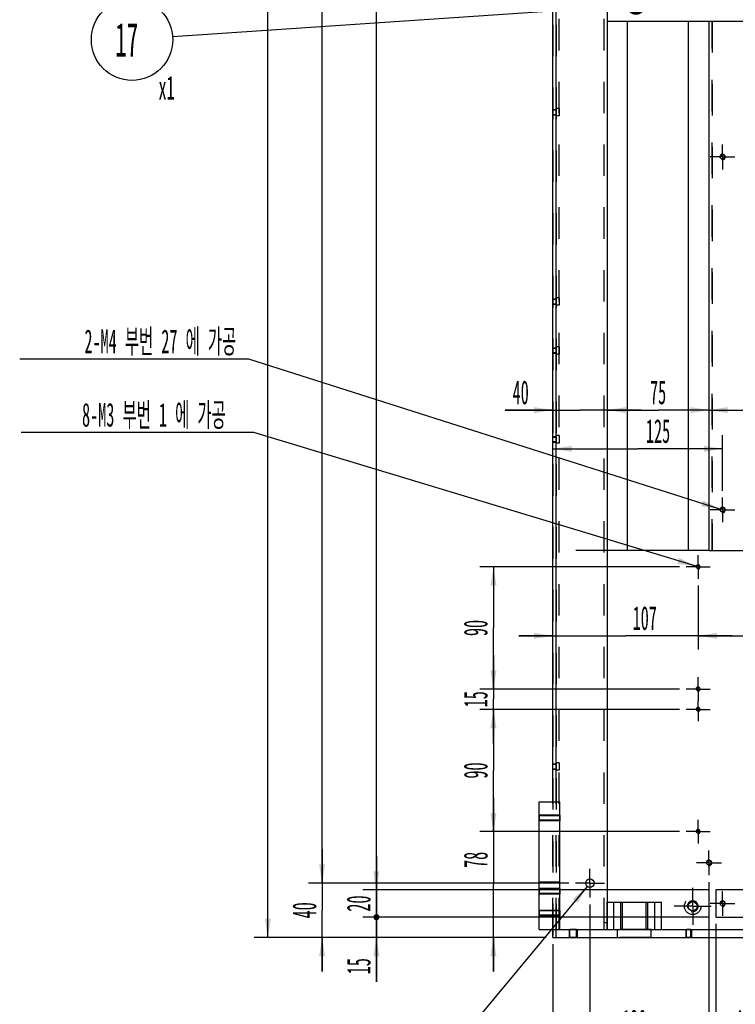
# Model space of a CAD drawing. Header units: millimetres. Extents: x 0 to 4195, y 0 to 2965.
# Tile 7 of 67: x 2175 to 2702, y 403 to 1128. Entities that reach past the tile are written whole.
import ezdxf

# ---------------------------------------------------------------- set-up
doc = ezdxf.new("R2010")
doc.units = ezdxf.units.MM
doc.header["$LTSCALE"] = 231.275
doc.linetypes.add('CENTER', pattern=[0.6, 0.375, -0.075, 0.075, -0.075])
doc.linetypes.add('HIDDEN', pattern=[0.2, 0.1, -0.1])
doc.layers.get('0').update_dxf_attribs({"linetype": 'CONTINUOUS'})
for name, color, linetype in [('02___PRT_ALL_AXES', 7, 'CONTINUOUS'), ('3_DATUM_AXES', 7, 'CONTINUOUS'), ('7_ALL_FEATURES', 7, 'CONTINUOUS'), ('ALL_AXIS', 7, 'CONTINUOUS'), ('ALL_CHAMFER', 7, 'CONTINUOUS'), ('ALL_ROUND', 7, 'CONTINUOUS'), ('DEFAULT_1', 7, 'CENTER'), ('DEFAULT_2', 8, 'HIDDEN')]:
    doc.layers.add(name, color=color, linetype=linetype)
doc.styles.get("Standard").update_dxf_attribs({"font": 'txt', "width": 0.5})
doc.styles.add('TEXTSTYLE_4', font='gdt', dxfattribs={"width": 0.5})
doc.dimstyles.new('DIMSTYLE_1', dxfattribs={"dimtxt": 17.5, "dimasz": 13.8, "dimexe": 2, "dimexo": 1, "dimgap": 0.875, "dimtad": 1, "dimdec": 3, "dimdsep": 46, "dimtxsty": 'Standard', "dimblk": '_FILLED', "dimblk1": '_FILLED', "dimblk2": '_FILLED', "dimcen": 0.09, "dimadec": 3, "dimazin": 2, "dimtp": 0.2, "dimtm": 0.2, "dimtfac": 1, "dimtdec": 3, "dimtofl": 0, "dimtmove": 0, "dimatfit": 3, "dimldrblk": '_FILLED', "dimfxl": 0, "dimtolj": 1, "dimarcsym": 0})
doc.dimstyles.new('DIMSTYLE_10', dxfattribs={"dimtxt": 17.5, "dimasz": 13.8, "dimexe": 2, "dimexo": 1, "dimgap": 0.875, "dimtad": 1, "dimdec": 3, "dimdsep": 46, "dimtxsty": 'Standard', "dimblk": '_FILLED', "dimblk1": '_FILLED', "dimblk2": '_FILLED', "dimcen": 0.09, "dimadec": 3, "dimazin": 2, "dimtp": 2, "dimtm": 2, "dimtfac": 1, "dimtdec": 3, "dimtofl": 0, "dimtmove": 0, "dimatfit": 3, "dimldrblk": '_FILLED', "dimfxl": 0, "dimtolj": 1, "dimarcsym": 0})
doc.dimstyles.new('DIMSTYLE_12', dxfattribs={"dimtxt": 17.5, "dimasz": 13.8, "dimexe": 2, "dimexo": 1, "dimtad": 1, "dimdec": 3, "dimdsep": 46, "dimtxsty": 'Standard', "dimblk": '_FILLED', "dimblk1": '_FILLED', "dimblk2": '_FILLED', "dimcen": 0.09, "dimadec": 3, "dimazin": 2, "dimtp": 0.1, "dimtm": 0.1, "dimtfac": 1, "dimtdec": 3, "dimtofl": 0, "dimtmove": 0, "dimatfit": 1, "dimldrblk": '_FILLED', "dimfxl": 0, "dimtolj": 1, "dimarcsym": 0})
doc.dimstyles.new('DIMSTYLE_13', dxfattribs={"dimtxt": 17.5, "dimasz": 13.8, "dimexe": 2, "dimexo": 1, "dimtad": 1, "dimdec": 3, "dimdsep": 46, "dimtxsty": 'Standard', "dimblk": '_FILLED', "dimblk1": '_FILLED', "dimblk2": '_FILLED', "dimcen": 0.09, "dimadec": 3, "dimazin": 2, "dimtp": 0.2, "dimtm": 0.2, "dimtfac": 1, "dimtdec": 3, "dimtofl": 0, "dimtmove": 0, "dimatfit": 1, "dimldrblk": '_FILLED', "dimfxl": 0, "dimtolj": 1, "dimarcsym": 0})
doc.dimstyles.new('DIMSTYLE_2', dxfattribs={"dimtxt": 17.5, "dimasz": 13.8, "dimexe": 2, "dimexo": 1, "dimgap": 0.875, "dimtad": 1, "dimdec": 3, "dimdsep": 46, "dimtxsty": 'Standard', "dimblk": '_FILLED', "dimblk1": '_FILLED', "dimblk2": '_FILLED', "dimcen": 0.09, "dimadec": 3, "dimazin": 2, "dimtp": 0.3, "dimtm": 0.3, "dimtfac": 1, "dimtdec": 3, "dimtofl": 0, "dimtmove": 0, "dimatfit": 3, "dimldrblk": '_FILLED', "dimfxl": 0, "dimtolj": 1, "dimarcsym": 0})
doc.dimstyles.new('DIMSTYLE_4', dxfattribs={"dimtxt": 17.5, "dimasz": 13.8, "dimexe": 2, "dimexo": 1, "dimgap": 0.875, "dimtad": 1, "dimdec": 3, "dimdsep": 46, "dimtxsty": 'Standard', "dimblk": '_FILLED', "dimblk1": '_FILLED', "dimblk2": '_FILLED', "dimcen": 0.09, "dimadec": 3, "dimazin": 2, "dimtp": 0.5, "dimtm": 0.5, "dimtfac": 1, "dimtdec": 3, "dimtofl": 0, "dimtmove": 0, "dimatfit": 3, "dimldrblk": '_FILLED', "dimfxl": 0, "dimtolj": 1, "dimarcsym": 0})
doc.dimstyles.new('DIMSTYLE_5', dxfattribs={"dimtxt": 17.5, "dimasz": 13.8, "dimexe": 2, "dimexo": 1, "dimgap": 0.875, "dimtad": 1, "dimdec": 3, "dimdsep": 46, "dimtxsty": 'Standard', "dimblk": '_FILLED', "dimblk1": '_FILLED', "dimblk2": '_FILLED', "dimcen": 0.09, "dimadec": 3, "dimazin": 2, "dimtp": 1.2, "dimtm": 1.2, "dimtfac": 1, "dimtdec": 3, "dimtofl": 0, "dimtmove": 0, "dimatfit": 3, "dimldrblk": '_FILLED', "dimfxl": 0, "dimtolj": 1, "dimarcsym": 0})
doc.dimstyles.get("Standard").update_dxf_attribs({"dimtxt": 17.5, "dimasz": 13.8, "dimexe": 2, "dimexo": 1, "dimtad": 1, "dimdec": 3, "dimdsep": 46, "dimtxsty": 'Standard', "dimblk": '_FILLED', "dimblk1": '_FILLED', "dimblk2": '_FILLED', "dimcen": 0.09, "dimadec": 3, "dimazin": 2, "dimtol": 1, "dimtp": 0.001, "dimtm": 0.001, "dimtfac": 1, "dimtdec": 3, "dimtofl": 0, "dimtmove": 0, "dimatfit": 3, "dimldrblk": '_FILLED', "dimfxl": 0, "dimtolj": 1, "dimarcsym": 0})

# ---------------------------------------------------------------- blocks, each defined once
blk = doc.blocks.new('_FILLED')
at = {"color": 0, "linetype": 'ByBlock'}
blk.add_solid([(0, 0), (-1, 0.163), (-1, -0.163)], dxfattribs=at)
blk = doc.blocks.new('*D86')
at = {"color": 2, "linetype": 'Continuous'}
for p, q in [((2627.41, 2337.24), (2427.41, 2337.24)), ((2437.41, 2337.24), (2437.41, 1412.24)), ((2437.41, 487.24), (2437.41, 1412.24)), ((2682.41, 487.24), (2427.41, 487.24))]:
    blk.add_line(p, q, dxfattribs=at)
at = {"color": 2, "linetype": 'Continuous', "xscale": 13.8, "yscale": 13.8, "zscale": 13.8}
for p, rotation in [((2437.41, 2337.24), 90), ((2437.41, 487.24), 270)]:
    blk.add_blockref('_FILLED', p, dxfattribs=dict(at, rotation=rotation))
at = {"color": 2, "linetype": 'Continuous', "insert": (2415.54, 1412.24), "char_height": 17.5, "width": 35, "attachment_point": 2, "rotation": 90, "line_spacing_factor": 0.9}
blk.add_mtext('1850', dxfattribs=at)
blk = doc.blocks.new('_DOT')
at = {"color": 0, "linetype": 'ByBlock'}
blk.add_line((-0.163, 0), (-1, 0), dxfattribs=at)
at = {"color": 0, "linetype": 'ByBlock', "const_width": 0.163}
blk.add_lwpolyline([(-0.082, 0, 1), (0.082, 0, 1)], format="xyb", close=True, dxfattribs=at)
blk = doc.blocks.new('*D87')
at = {"color": 2, "linetype": 'Continuous'}
for p, q in [((2437.41, 487.24), (2437.41, 512.24)), ((2437.41, 512.24), (2437.41, 477.24)), ((2682.41, 487.24), (2427.41, 487.24)), ((2437.41, 442.24), (2437.41, 477.24)), ((2682.41, 467.24), (2427.41, 467.24)), ((2437.41, 467.24), (2437.41, 442.24))]:
    blk.add_line(p, q, dxfattribs=at)
at = {"color": 2, "linetype": 'Continuous', "xscale": 13.8, "yscale": 13.8, "zscale": 13.8}
for name, p, rotation in [('_FILLED', (2437.41, 487.24), 270), ('_DOT', (2437.41, 467.24), 90)]:
    blk.add_blockref(name, p, dxfattribs=dict(at, rotation=rotation))
at = {"color": 2, "linetype": 'Continuous', "insert": (2415.54, 477.24), "char_height": 17.5, "width": 17.5, "attachment_point": 2, "rotation": 90, "line_spacing_factor": 0.9}
blk.add_mtext('20', dxfattribs=at)
blk = doc.blocks.new('*D88')
at = {"color": 2, "linetype": 'Continuous'}
for p, q in [((2437.41, 467.24), (2437.41, 492.24)), ((2437.41, 492.24), (2437.41, 459.74)), ((2682.41, 467.24), (2427.41, 467.24)), ((2437.41, 419.54), (2437.41, 459.74)), ((2562.41, 452.24), (2427.41, 452.24)), ((2437.41, 452.24), (2437.41, 419.54))]:
    blk.add_line(p, q, dxfattribs=at)
at = {"color": 2, "linetype": 'Continuous', "xscale": 13.8, "yscale": 13.8, "zscale": 13.8}
for name, p, rotation in [('_DOT', (2437.41, 467.24), 270), ('_FILLED', (2437.41, 452.24), 90)]:
    blk.add_blockref(name, p, dxfattribs=dict(at, rotation=rotation))
at = {"color": 2, "linetype": 'Continuous', "insert": (2415.54, 437.04), "char_height": 17.5, "width": 17.5, "attachment_point": 3, "rotation": 90, "line_spacing_factor": 0.9}
blk.add_mtext('15', dxfattribs=at)
blk = doc.blocks.new('*D89')
at = {"color": 2, "linetype": 'Continuous'}
for p, q in [((2594.71, 476.64), (2594.71, 317.24)), ((2877.41, 447.24), (2877.41, 317.24)), ((2594.71, 327.24), (2736.06, 327.24)), ((2877.41, 327.24), (2736.06, 327.24))]:
    blk.add_line(p, q, dxfattribs=at)
at = {"color": 2, "linetype": 'Continuous', "xscale": 13.8, "yscale": 13.8, "zscale": 13.8, "rotation": 180}
blk.add_blockref('_FILLED', (2594.71, 327.24), dxfattribs=at)
at = {"color": 2, "linetype": 'Continuous', "xscale": 13.8, "yscale": 13.8, "zscale": 13.8}
blk.add_blockref('_FILLED', (2877.41, 327.24), dxfattribs=at)
at = {"color": 2, "linetype": 'Continuous', "insert": (2721.32, 349.11), "char_height": 17.5, "width": 43.75, "attachment_point": 2, "line_spacing_factor": 0.9}
blk.add_mtext('282.7', dxfattribs=at)
blk = doc.blocks.new('*D90')
at = {"color": 2, "linetype": 'Continuous'}
for p, q in [((2397.41, 492.24), (2397.41, 517.24)), ((2397.41, 517.24), (2397.41, 472.24)), ((2579.11, 492.24), (2387.41, 492.24)), ((2397.41, 427.24), (2397.41, 472.24)), ((2562.41, 452.24), (2387.41, 452.24)), ((2397.41, 452.24), (2397.41, 427.24))]:
    blk.add_line(p, q, dxfattribs=at)
at = {"color": 2, "linetype": 'Continuous', "xscale": 13.8, "yscale": 13.8, "zscale": 13.8}
for p, rotation in [((2397.41, 492.24), 270), ((2397.41, 452.24), 90)]:
    blk.add_blockref('_FILLED', p, dxfattribs=dict(at, rotation=rotation))
at = {"color": 2, "linetype": 'Continuous', "insert": (2375.54, 472.24), "char_height": 17.5, "width": 17.5, "attachment_point": 2, "rotation": 90, "line_spacing_factor": 0.9}
blk.add_mtext('40', dxfattribs=at)
blk = doc.blocks.new('*D91')
at = {"color": 2, "linetype": 'Continuous'}
for p, q in [((2594.71, 476.64), (2594.71, 317.24)), ((2567.41, 447.24), (2567.41, 317.24)), ((2567.41, 327.24), (2513.32, 327.24)), ((2513.32, 327.24), (2581.06, 327.24)), ((2619.71, 327.24), (2581.06, 327.24)), ((2594.71, 327.24), (2619.71, 327.24))]:
    blk.add_line(p, q, dxfattribs=at)
at = {"color": 2, "linetype": 'Continuous', "xscale": 13.8, "yscale": 13.8, "zscale": 13.8}
blk.add_blockref('_FILLED', (2567.41, 327.24), dxfattribs=at)
at = {"color": 2, "linetype": 'Continuous', "xscale": 13.8, "yscale": 13.8, "zscale": 13.8, "rotation": 180}
blk.add_blockref('_FILLED', (2594.71, 327.24), dxfattribs=at)
at = {"color": 2, "linetype": 'Continuous', "insert": (2548.32, 349.11), "char_height": 17.5, "width": 35, "attachment_point": 3, "line_spacing_factor": 0.9}
blk.add_mtext('27.3', dxfattribs=at)
blk = doc.blocks.new('*D95')
at = {"color": 2, "linetype": 'Continuous'}
for p, q in [((2687.41, 462.24), (2687.41, 367.24)), ((2727.41, 462.24), (2727.41, 367.24)), ((2687.41, 377.24), (2662.41, 377.24)), ((2662.41, 377.24), (2707.41, 377.24)), ((2752.41, 377.24), (2707.41, 377.24)), ((2727.41, 377.24), (2752.41, 377.24))]:
    blk.add_line(p, q, dxfattribs=at)
at = {"color": 2, "linetype": 'Continuous', "xscale": 13.8, "yscale": 13.8, "zscale": 13.8}
blk.add_blockref('_FILLED', (2687.41, 377.24), dxfattribs=at)
at = {"color": 2, "linetype": 'Continuous', "xscale": 13.8, "yscale": 13.8, "zscale": 13.8, "rotation": 180}
blk.add_blockref('_FILLED', (2727.41, 377.24), dxfattribs=at)
at = {"color": 2, "linetype": 'Continuous', "insert": (2707.41, 399.11), "char_height": 17.5, "width": 17.5, "attachment_point": 2, "line_spacing_factor": 0.9}
blk.add_mtext('40', dxfattribs=at)
blk = doc.blocks.new('*D96')
at = {"color": 2, "linetype": 'Continuous'}
for p, q in [((2687.41, 462.24), (2687.41, 367.24)), ((2567.41, 447.24), (2567.41, 367.24)), ((2567.41, 377.24), (2627.41, 377.24)), ((2687.41, 377.24), (2627.41, 377.24))]:
    blk.add_line(p, q, dxfattribs=at)
at = {"color": 2, "linetype": 'Continuous', "xscale": 13.8, "yscale": 13.8, "zscale": 13.8, "rotation": 180}
blk.add_blockref('_FILLED', (2567.41, 377.24), dxfattribs=at)
at = {"color": 2, "linetype": 'Continuous', "xscale": 13.8, "yscale": 13.8, "zscale": 13.8}
blk.add_blockref('_FILLED', (2687.41, 377.24), dxfattribs=at)
at = {"color": 2, "linetype": 'Continuous', "insert": (2627.41, 399.11), "char_height": 17.5, "width": 26.25, "attachment_point": 2, "line_spacing_factor": 0.9}
blk.add_mtext('120', dxfattribs=at)
blk = doc.blocks.new('*D97')
at = {"color": 2, "linetype": 'Continuous'}
for p, q in [((2682.41, 493.09), (2682.41, 267.24)), ((2567.41, 447.24), (2567.41, 267.24)), ((2567.41, 277.24), (2624.91, 277.24)), ((2682.41, 277.24), (2624.91, 277.24))]:
    blk.add_line(p, q, dxfattribs=at)
at = {"color": 2, "linetype": 'Continuous', "xscale": 13.8, "yscale": 13.8, "zscale": 13.8, "rotation": 180}
blk.add_blockref('_FILLED', (2567.41, 277.24), dxfattribs=at)
at = {"color": 2, "linetype": 'Continuous', "xscale": 13.8, "yscale": 13.8, "zscale": 13.8}
blk.add_blockref('_FILLED', (2682.41, 277.24), dxfattribs=at)
at = {"color": 2, "linetype": 'Continuous', "insert": (2624.91, 299.11), "char_height": 17.5, "width": 26.25, "attachment_point": 2, "line_spacing_factor": 0.9}
blk.add_mtext('115', dxfattribs=at)
blk = doc.blocks.new('*D98')
at = {"color": 2, "linetype": 'Continuous'}
for p, q in [((2682.41, 493.09), (2682.41, 267.24)), ((2817.41, 493.09), (2817.41, 267.24)), ((2682.41, 277.24), (2749.91, 277.24)), ((2817.41, 277.24), (2749.91, 277.24))]:
    blk.add_line(p, q, dxfattribs=at)
at = {"color": 2, "linetype": 'Continuous', "xscale": 13.8, "yscale": 13.8, "zscale": 13.8, "rotation": 180}
blk.add_blockref('_FILLED', (2682.41, 277.24), dxfattribs=at)
at = {"color": 2, "linetype": 'Continuous', "xscale": 13.8, "yscale": 13.8, "zscale": 13.8}
blk.add_blockref('_FILLED', (2817.41, 277.24), dxfattribs=at)
at = {"color": 2, "linetype": 'Continuous', "insert": (2749.91, 299.11), "char_height": 17.5, "width": 26.25, "attachment_point": 2, "line_spacing_factor": 0.9}
blk.add_mtext('135', dxfattribs=at)
blk = doc.blocks.new('*D100')
at = {"color": 2, "linetype": 'Continuous'}
for p, q in [((2562.41, 2514.24), (2387.41, 2514.24)), ((2397.41, 2514.24), (2397.41, 1503.24)), ((2397.41, 492.24), (2397.41, 1503.24)), ((2579.11, 492.24), (2387.41, 492.24))]:
    blk.add_line(p, q, dxfattribs=at)
at = {"color": 2, "linetype": 'Continuous', "xscale": 13.8, "yscale": 13.8, "zscale": 13.8}
for p, rotation in [((2397.41, 2514.24), 90), ((2397.41, 492.24), 270)]:
    blk.add_blockref('_FILLED', p, dxfattribs=dict(at, rotation=rotation))
at = {"color": 2, "linetype": 'Continuous', "insert": (2375.54, 1503.24), "char_height": 17.5, "width": 35, "attachment_point": 2, "rotation": 90, "line_spacing_factor": 0.9}
blk.add_mtext('2022', dxfattribs=at)
blk = doc.blocks.new('*D102')
at = {"color": 2, "linetype": 'Continuous'}
for p, q in [((2628.31, 2314.24), (2347.41, 2314.24)), ((2357.41, 2314.24), (2357.41, 1383.24)), ((2357.41, 452.24), (2357.41, 1383.24)), ((2562.41, 452.24), (2347.41, 452.24))]:
    blk.add_line(p, q, dxfattribs=at)
at = {"color": 2, "linetype": 'Continuous', "xscale": 13.8, "yscale": 13.8, "zscale": 13.8}
for p, rotation in [((2357.41, 2314.24), 90), ((2357.41, 452.24), 270)]:
    blk.add_blockref('_FILLED', p, dxfattribs=dict(at, rotation=rotation))
at = {"color": 2, "linetype": 'Continuous', "insert": (2335.54, 1383.24), "char_height": 17.5, "width": 35, "attachment_point": 2, "rotation": 90, "line_spacing_factor": 0.9}
blk.add_mtext('1862', dxfattribs=at)
blk = doc.blocks.new('*D123')
at = {"color": 2, "linetype": 'Continuous'}
for p, q in [((2692.41, 781.39), (2692.41, 822.24)), ((2567.41, 812.24), (2629.91, 812.24)), ((2692.41, 812.24), (2629.91, 812.24))]:
    blk.add_line(p, q, dxfattribs=at)
at = {"color": 2, "linetype": 'Continuous', "xscale": 13.8, "yscale": 13.8, "zscale": 13.8, "rotation": 180}
blk.add_blockref('_FILLED', (2567.41, 812.24), dxfattribs=at)
at = {"color": 2, "linetype": 'Continuous', "xscale": 13.8, "yscale": 13.8, "zscale": 13.8}
blk.add_blockref('_FILLED', (2692.41, 812.24), dxfattribs=at)
at = {"color": 2, "linetype": 'Continuous', "insert": (2644.88, 834.11), "char_height": 17.5, "width": 26.25, "attachment_point": 2, "line_spacing_factor": 0.9}
blk.add_mtext('125', dxfattribs=at)
blk = doc.blocks.new('*D130')
at = {"color": 2, "linetype": 'Continuous'}
for p, q in [((2343.41, 878.32), (2174.61, 878.32)), ((2690.51, 767.84), (2343.41, 878.32)), ((2343.41, 878.32), (2343.41, 878.32))]:
    blk.add_line(p, q, dxfattribs=at)
at = {"color": 2, "linetype": 'Continuous', "xscale": 13.8, "yscale": 13.8, "zscale": 13.8, "rotation": 342.3437713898}
blk.add_blockref('_FILLED', (2690.51, 767.84), dxfattribs=at)
at = {"color": 2, "linetype": 'Continuous', "insert": (2334.15, 900.2), "char_height": 17.5, "width": 138.5417, "attachment_point": 3, "line_spacing_factor": 0.9}
blk.add_mtext('2-M4 부번 27 에 가공', dxfattribs=at)
blk = doc.blocks.new('*D131')
at = {"color": 2, "linetype": 'Continuous'}
for p, q in [((2592.73, 489.85), (2457.48, 327.24)), ((2453.48, 327.24), (2361.89, 327.24)), ((2457.48, 327.24), (2453.48, 327.24))]:
    blk.add_line(p, q, dxfattribs=at)
at = {"color": 2, "linetype": 'Continuous', "xscale": 13.8, "yscale": 13.8, "zscale": 13.8, "rotation": 50.24871060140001}
blk.add_blockref('_FILLED', (2592.73, 489.85), dxfattribs=at)
at = {"color": 2, "linetype": 'Continuous', "insert": (2432.48, 349.11), "char_height": 17.5, "width": 49.5833, "attachment_point": 3, "line_spacing_factor": 0.9, "style": 'TEXTSTYLE_4'}
blk.add_mtext('{\\fgdt;n}\\ftxt;6.2', dxfattribs=at)
blk = doc.blocks.new('*D136')
at = {"color": 2, "linetype": 'Continuous'}
for p, q in [((2567.41, 840.74), (2532.14, 840.74)), ((2532.14, 840.74), (2587.41, 840.74)), ((2632.41, 840.74), (2587.41, 840.74)), ((2607.41, 840.74), (2632.41, 840.74))]:
    blk.add_line(p, q, dxfattribs=at)
at = {"color": 2, "linetype": 'Continuous', "xscale": 13.8, "yscale": 13.8, "zscale": 13.8}
blk.add_blockref('_FILLED', (2567.41, 840.74), dxfattribs=at)
at = {"color": 2, "linetype": 'Continuous', "xscale": 13.8, "yscale": 13.8, "zscale": 13.8, "rotation": 180}
blk.add_blockref('_FILLED', (2607.41, 840.74), dxfattribs=at)
at = {"color": 2, "linetype": 'Continuous', "insert": (2549.64, 862.62), "char_height": 17.5, "width": 17.5, "attachment_point": 3, "line_spacing_factor": 0.9}
blk.add_mtext('40', dxfattribs=at)
blk = doc.blocks.new('*D137')
at = {"color": 2, "linetype": 'Continuous'}
for p in [(2607.41, 840.74), (2682.41, 840.74)]:
    blk.add_line(p, (2644.91, 840.74), dxfattribs=at)
at = {"color": 2, "linetype": 'Continuous', "xscale": 13.8, "yscale": 13.8, "zscale": 13.8, "rotation": 180}
blk.add_blockref('_FILLED', (2607.41, 840.74), dxfattribs=at)
at = {"color": 2, "linetype": 'Continuous', "xscale": 13.8, "yscale": 13.8, "zscale": 13.8}
blk.add_blockref('_FILLED', (2682.41, 840.74), dxfattribs=at)
at = {"color": 2, "linetype": 'Continuous', "insert": (2644.91, 862.62), "char_height": 17.5, "width": 17.5, "attachment_point": 2, "line_spacing_factor": 0.9}
blk.add_mtext('75', dxfattribs=at)
blk = doc.blocks.new('*D138')
at = {"color": 2, "linetype": 'Continuous'}
for p in [(2682.41, 840.74), (2782.41, 840.74)]:
    blk.add_line(p, (2732.41, 840.74), dxfattribs=at)
at = {"color": 2, "linetype": 'Continuous', "xscale": 13.8, "yscale": 13.8, "zscale": 13.8, "rotation": 180}
blk.add_blockref('_FILLED', (2682.41, 840.74), dxfattribs=at)
at = {"color": 2, "linetype": 'Continuous', "xscale": 13.8, "yscale": 13.8, "zscale": 13.8}
blk.add_blockref('_FILLED', (2782.41, 840.74), dxfattribs=at)
at = {"color": 2, "linetype": 'Continuous', "insert": (2732.41, 862.62), "char_height": 17.5, "width": 26.25, "attachment_point": 2, "line_spacing_factor": 0.9}
blk.add_mtext('100', dxfattribs=at)
blk = doc.blocks.new('*D145')
at = {"color": 2, "linetype": 'Continuous'}
for p, q in [((2660.66, 725.24), (2513.6, 725.24)), ((2523.6, 725.24), (2523.6, 680.24)), ((2523.6, 635.24), (2523.6, 680.24)), ((2660.66, 635.24), (2513.6, 635.24))]:
    blk.add_line(p, q, dxfattribs=at)
at = {"color": 2, "linetype": 'Continuous', "xscale": 13.8, "yscale": 13.8, "zscale": 13.8}
for p, rotation in [((2523.6, 725.24), 90), ((2523.6, 635.24), 270)]:
    blk.add_blockref('_FILLED', p, dxfattribs=dict(at, rotation=rotation))
at = {"color": 2, "linetype": 'Continuous', "insert": (2501.72, 680.24), "char_height": 17.5, "width": 17.5, "attachment_point": 2, "rotation": 90, "line_spacing_factor": 0.9}
blk.add_mtext('90', dxfattribs=at)
blk = doc.blocks.new('*D146')
at = {"color": 2, "linetype": 'Continuous'}
for p, q in [((2523.6, 635.24), (2523.6, 660.24)), ((2523.6, 660.24), (2523.6, 627.74)), ((2660.66, 635.24), (2527.97, 635.24)), ((2523.6, 595.24), (2523.6, 627.74)), ((2523.6, 620.24), (2523.6, 595.24)), ((2660.66, 620.24), (2527.97, 620.24))]:
    blk.add_line(p, q, dxfattribs=at)
at = {"color": 2, "linetype": 'Continuous', "xscale": 13.8, "yscale": 13.8, "zscale": 13.8}
for p, rotation in [((2523.6, 635.24), 270), ((2523.6, 620.24), 90)]:
    blk.add_blockref('_FILLED', p, dxfattribs=dict(at, rotation=rotation))
at = {"color": 2, "linetype": 'Continuous', "insert": (2501.72, 627.74), "char_height": 17.5, "width": 17.5, "attachment_point": 2, "rotation": 90, "line_spacing_factor": 0.9}
blk.add_mtext('15', dxfattribs=at)
blk = doc.blocks.new('*D147')
at = {"color": 2, "linetype": 'Continuous'}
for p, q in [((2660.66, 620.24), (2513.6, 620.24)), ((2523.6, 620.24), (2523.6, 575.24)), ((2523.6, 530.24), (2523.6, 575.24)), ((2660.66, 530.24), (2513.6, 530.24))]:
    blk.add_line(p, q, dxfattribs=at)
at = {"color": 2, "linetype": 'Continuous', "xscale": 13.8, "yscale": 13.8, "zscale": 13.8}
for p, rotation in [((2523.6, 620.24), 90), ((2523.6, 530.24), 270)]:
    blk.add_blockref('_FILLED', p, dxfattribs=dict(at, rotation=rotation))
at = {"color": 2, "linetype": 'Continuous', "insert": (2501.72, 575.24), "char_height": 17.5, "width": 17.5, "attachment_point": 2, "rotation": 90, "line_spacing_factor": 0.9}
blk.add_mtext('90', dxfattribs=at)
blk = doc.blocks.new('*D148')
at = {"color": 2, "linetype": 'Continuous'}
for p, q in [((2523.6, 530.24), (2523.6, 555.24)), ((2523.6, 555.24), (2523.6, 491.24)), ((2660.66, 530.24), (2513.6, 530.24)), ((2523.6, 427.24), (2523.6, 491.24)), ((2562.41, 452.24), (2513.6, 452.24)), ((2523.6, 452.24), (2523.6, 427.24))]:
    blk.add_line(p, q, dxfattribs=at)
at = {"color": 2, "linetype": 'Continuous', "xscale": 13.8, "yscale": 13.8, "zscale": 13.8}
for p, rotation in [((2523.6, 530.24), 270), ((2523.6, 452.24), 90)]:
    blk.add_blockref('_FILLED', p, dxfattribs=dict(at, rotation=rotation))
at = {"color": 2, "linetype": 'Continuous', "insert": (2501.72, 509.42), "char_height": 17.5, "width": 17.5, "attachment_point": 2, "rotation": 90, "line_spacing_factor": 0.9}
blk.add_mtext('78', dxfattribs=at)
blk = doc.blocks.new('*D149')
at = {"color": 2, "linetype": 'Continuous'}
for p, q in [((2674.41, 711.49), (2674.41, 664.48)), ((2567.41, 674.48), (2542.41, 674.48)), ((2542.41, 674.48), (2620.91, 674.48)), ((2699.41, 674.48), (2620.91, 674.48)), ((2674.41, 674.48), (2699.41, 674.48))]:
    blk.add_line(p, q, dxfattribs=at)
at = {"color": 2, "linetype": 'Continuous', "xscale": 13.8, "yscale": 13.8, "zscale": 13.8}
blk.add_blockref('_FILLED', (2567.41, 674.48), dxfattribs=at)
at = {"color": 2, "linetype": 'Continuous', "xscale": 13.8, "yscale": 13.8, "zscale": 13.8, "rotation": 180}
blk.add_blockref('_FILLED', (2674.41, 674.48), dxfattribs=at)
at = {"color": 2, "linetype": 'Continuous', "insert": (2635.09, 696.36), "char_height": 17.5, "width": 26.25, "attachment_point": 2, "line_spacing_factor": 0.9}
blk.add_mtext('107', dxfattribs=at)
blk = doc.blocks.new('*D150')
at = {"color": 2, "linetype": 'Continuous'}
for p, q in [((2674.41, 711.49), (2674.41, 664.48)), ((2784.41, 711.49), (2784.41, 664.48)), ((2674.41, 674.48), (2729.41, 674.48)), ((2784.41, 674.48), (2729.41, 674.48))]:
    blk.add_line(p, q, dxfattribs=at)
at = {"color": 2, "linetype": 'Continuous', "xscale": 13.8, "yscale": 13.8, "zscale": 13.8, "rotation": 180}
blk.add_blockref('_FILLED', (2674.41, 674.48), dxfattribs=at)
at = {"color": 2, "linetype": 'Continuous', "xscale": 13.8, "yscale": 13.8, "zscale": 13.8}
blk.add_blockref('_FILLED', (2784.41, 674.48), dxfattribs=at)
at = {"color": 2, "linetype": 'Continuous', "insert": (2729.41, 696.36), "char_height": 17.5, "width": 26.25, "attachment_point": 2, "line_spacing_factor": 0.9}
blk.add_mtext('110', dxfattribs=at)
blk = doc.blocks.new('*D161')
at = {"color": 2, "linetype": 'Continuous'}
for p, q in [((2647.41, 1202.24), (2647.41, 1137.51)), ((2567.41, 1147.51), (2607.41, 1147.51)), ((2647.41, 1147.51), (2607.41, 1147.51))]:
    blk.add_line(p, q, dxfattribs=at)
at = {"color": 2, "linetype": 'Continuous', "xscale": 13.8, "yscale": 13.8, "zscale": 13.8, "rotation": 180}
blk.add_blockref('_FILLED', (2567.41, 1147.51), dxfattribs=at)
at = {"color": 2, "linetype": 'Continuous', "xscale": 13.8, "yscale": 13.8, "zscale": 13.8}
blk.add_blockref('_FILLED', (2647.41, 1147.51), dxfattribs=at)
at = {"color": 2, "linetype": 'Continuous', "insert": (2607.41, 1169.39), "char_height": 17.5, "width": 17.5, "attachment_point": 2, "line_spacing_factor": 0.9}
blk.add_mtext('80', dxfattribs=at)
blk = doc.blocks.new('*D173')
at = {"color": 2, "linetype": 'Continuous'}
for p, q in [((2347.18, 824.21), (2175.65, 824.21)), ((2672.98, 725.67), (2347.18, 824.21)), ((2347.18, 824.21), (2347.18, 824.21))]:
    blk.add_line(p, q, dxfattribs=at)
at = {"color": 2, "linetype": 'Continuous', "xscale": 13.8, "yscale": 13.8, "zscale": 13.8, "rotation": 343.1714145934}
blk.add_blockref('_FILLED', (2672.98, 725.67), dxfattribs=at)
at = {"color": 2, "linetype": 'Continuous', "insert": (2326.44, 846.09), "char_height": 17.5, "width": 129.7917, "attachment_point": 3, "line_spacing_factor": 0.9}
blk.add_mtext('8-M3 부번 1 에 가공', dxfattribs=at)
blk = doc.blocks.new('BOM BALLOON 12_BL14', base_point=(2260.9, 1106.61))
at = {"color": 2, "linetype": 'Continuous'}
blk.add_circle((2257.41, 1113.65), 30, dxfattribs=at)
at = {"color": 2, "linetype": 'Continuous', "width": 0.5}
for s, height, p in [('17', 25, (2244.91, 1101.15)), ('x1', 17.5, (2276.88, 1069.56))]:
    blk.add_text(s, height=height, dxfattribs=at).set_placement(p)

msp = doc.modelspace()

# ---------------------------------------------------------------- linework, layer by layer
at = {"color": 7, "linetype": 'Continuous'}
for p, q in [((2567.4123, 552.2359), (2567.4123, 2327.2359)), ((2569.7123, 552.2359), (2569.7123, 2327.2359)), ((2622.4123, 737.2359), (2622.4123, 1127.2359)), ((2667.4123, 737.2359), (2667.4123, 1127.2359)), ((2682.4123, 737.2359), (2607.4123, 737.2359)), ((2727.4123, 487.2359), (2687.4123, 487.2359)), ((2687.4123, 487.2359), (2687.4123, 467.2359)), ((2607.4123, 478.2359), (2647.4123, 478.2359)), ((2607.4123, 458.2359), (2607.4123, 478.2359)), ((2612.4123, 458.2359), (2612.4123, 478.2359)), ((2642.4123, 458.2359), (2642.4123, 478.2359)), ((2647.4123, 458.2359), (2647.4123, 478.2359)), ((2687.4123, 467.2359), (2727.4123, 467.2359)), ((2567.4123, 452.2359), (2567.4123, 458.2359)), ((2569.7123, 458.2359), (2875.1123, 458.2359)), ((2569.7123, 452.2359), (2569.7123, 458.2359)), ((2567.4123, 452.2359), (2877.4123, 452.2359))]:
    msp.add_line(p, q, dxfattribs=at)
for centre, radius in [((2692.4123, 1027.2359), 1.65), ((2692.4123, 767.2359), 1.65), ((2674.4123, 725.2359), 1.25), ((2674.4123, 635.2359), 1.25), ((2674.4123, 620.2359), 1.25), ((2674.4123, 530.2359), 1.25), ((2594.7123, 492.2359), 3.1)]:
    msp.add_circle(centre, radius, dxfattribs=at)
at = {"color": 2, "linetype": 'Continuous'}
for centre, radius in [((2692.4123, 1027.2359), 2), ((2692.4123, 767.2359), 2), ((2674.4123, 725.2359), 1.5), ((2674.4123, 635.2359), 1.5), ((2674.4123, 620.2359), 1.5), ((2674.4123, 530.2359), 1.5), ((2682.4123, 507.2359), 2), ((2670.4123, 475.2359), 4), ((2692.4123, 477.2359), 2)]:
    msp.add_arc(centre, radius, 255, 195, dxfattribs=at)
at = {"layer": '02___PRT_ALL_AXES', "color": 8, "linetype": 'HIDDEN'}
for p, q in [((2572.4123, 541.8859), (2557.4123, 541.8859)), ((2557.4123, 541.8856), (2557.4123, 538.5861)), ((2572.4123, 538.5859), (2557.4123, 538.5859)), ((2572.4123, 541.8856), (2572.4123, 538.5861)), ((2572.4123, 487.8859), (2557.4123, 487.8859)), ((2557.4123, 487.8856), (2557.4123, 484.5861)), ((2572.4123, 487.8856), (2572.4123, 484.5861)), ((2572.4123, 484.5859), (2557.4123, 484.5859)), ((2572.4123, 471.8859), (2557.4123, 471.8859)), ((2557.4123, 471.8856), (2557.4123, 468.5861)), ((2572.4123, 471.8856), (2572.4123, 468.5861)), ((2572.4123, 468.5859), (2557.4123, 468.5859))]:
    msp.add_line(p, q, dxfattribs=at)
at = {"layer": '3_DATUM_AXES', "color": 8, "linetype": 'HIDDEN'}
for p, q in [((2567.4123, 1061.8859), (2569.7123, 1061.8859)), ((2567.4123, 1058.5917), (2567.4123, 1061.8801)), ((2572.0123, 1062.9859), (2569.7123, 1062.9859)), ((2569.7123, 1062.9859), (2569.7123, 1057.4859)), ((2572.0123, 1062.9859), (2572.0123, 1057.4859)), ((2567.4123, 1058.5859), (2569.7123, 1058.5859)), ((2572.0123, 1057.4859), (2569.7123, 1057.4859)), ((2567.4123, 922.3859), (2569.7123, 922.3859)), ((2567.4123, 919.0917), (2567.4123, 922.3801)), ((2572.0123, 923.4859), (2569.7123, 923.4859)), ((2569.7123, 923.4859), (2569.7123, 917.9859)), ((2572.0123, 923.4859), (2572.0123, 917.9859)), ((2567.4123, 919.0859), (2569.7123, 919.0859)), ((2572.0123, 917.9859), (2569.7123, 917.9859)), ((2567.4123, 886.3859), (2569.7123, 886.3859)), ((2567.4123, 883.0917), (2567.4123, 886.3801)), ((2572.0123, 887.4859), (2569.7123, 887.4859)), ((2569.7123, 887.4859), (2569.7123, 881.9859)), ((2572.0123, 887.4859), (2572.0123, 881.9859)), ((2567.4123, 883.0859), (2569.7123, 883.0859)), ((2572.0123, 881.9859), (2569.7123, 881.9859)), ((2567.4123, 820.8859), (2569.7123, 820.8859)), ((2567.4123, 817.5917), (2567.4123, 820.8801)), ((2572.0123, 821.9859), (2569.7123, 821.9859)), ((2569.7123, 821.9859), (2569.7123, 816.4859)), ((2572.0123, 821.9859), (2572.0123, 816.4859)), ((2567.4123, 817.5859), (2569.7123, 817.5859)), ((2572.0123, 816.4859), (2569.7123, 816.4859)), ((2572.0123, 580.9859), (2569.7123, 580.9859)), ((2569.7123, 580.9859), (2569.7123, 575.4859)), ((2572.0123, 580.9859), (2572.0123, 575.4859)), ((2567.4123, 579.8859), (2569.7123, 579.8859)), ((2567.4123, 576.5917), (2567.4123, 579.8801)), ((2567.4123, 576.5859), (2569.7123, 576.5859)), ((2572.0123, 575.4859), (2569.7123, 575.4859))]:
    msp.add_line(p, q, dxfattribs=at)
at = {"layer": '7_ALL_FEATURES', "color": 7, "linetype": 'Continuous'}
for p, q in [((2557.4123, 552.2359), (2572.4123, 552.2359)), ((2557.4123, 458.2359), (2557.4123, 552.2359)), ((2572.4123, 458.2359), (2572.4123, 552.2359)), ((2557.4123, 493.2359), (2572.4123, 493.2359)), ((2557.4123, 458.2359), (2569.7123, 458.2359))]:
    msp.add_line(p, q, dxfattribs=at)
at = {"layer": '7_ALL_FEATURES', "color": 8, "linetype": 'HIDDEN'}
for p, q in [((2567.4123, 458.2359), (2567.4123, 552.2359)), ((2569.7123, 458.2359), (2572.4123, 458.2359))]:
    msp.add_line(p, q, dxfattribs=at)
at = {"layer": 'ALL_AXIS', "color": 7, "linetype": 'CENTER'}
for p, q in [((2682.4123, 507.2359), (2682.4123, 516.3859)), ((2682.4123, 507.2359), (2673.2623, 507.2359)), ((2682.4123, 507.2359), (2691.5623, 507.2359)), ((2682.4123, 507.2359), (2682.4123, 498.0859)), ((2670.4123, 475.2359), (2670.4123, 488.8359)), ((2692.4123, 477.2359), (2692.4123, 486.3859)), ((2670.4123, 475.2359), (2656.8123, 475.2359)), ((2670.4123, 475.2359), (2684.0123, 475.2359)), ((2670.4123, 475.2359), (2670.4123, 461.6359)), ((2692.4123, 477.2359), (2683.2623, 477.2359)), ((2692.4123, 477.2359), (2701.5623, 477.2359)), ((2692.4123, 477.2359), (2692.4123, 468.0859))]:
    msp.add_line(p, q, dxfattribs=at)
at = {"layer": 'ALL_AXIS', "color": 8, "linetype": 'HIDDEN'}
for p, q in [((2584.9099, 458.2359), (2579.9146, 458.2359)), ((2639.9103, 458.2359), (2614.9142, 458.2359)), ((2669.0623, 458.2359), (2665.7623, 458.2359)), ((2584.9099, 452.2359), (2579.9146, 452.2359)), ((2639.9103, 452.2359), (2614.9142, 452.2359)), ((2669.0623, 452.2359), (2665.7623, 452.2359))]:
    msp.add_line(p, q, dxfattribs=at)
at = {"layer": 'ALL_AXIS', "color": 7, "linetype": 'Continuous'}
for centre, radius in [((2682.4123, 507.2359), 1.65), ((2692.4123, 477.2359), 1.65), ((2670.4123, 475.2359), 3.4)]:
    msp.add_circle(centre, radius, dxfattribs=at)
at = {"layer": 'ALL_AXIS', "color": 8, "linetype": 'HIDDEN'}
msp.add_circle((2670.4123, 475.2359), 6.1, dxfattribs=at)
at = {"layer": 'ALL_CHAMFER', "color": 8, "linetype": 'HIDDEN'}
msp.add_line((2605.1123, 463.2359), (2607.4123, 463.2359), dxfattribs=at)
at = {"layer": 'ALL_ROUND', "color": 8, "linetype": 'HIDDEN'}
for p, q in [((2567.4123, 2327.2359), (2567.4123, 452.2359)), ((2569.7123, 2327.2359), (2569.7123, 458.2359)), ((2684.7123, 1127.2359), (2684.7123, 737.2359)), ((2607.4123, 478.2359), (2607.4123, 458.2359)), ((2569.7123, 458.2359), (2607.4123, 458.2359))]:
    msp.add_line(p, q, dxfattribs=at)
at = {"layer": 'ALL_ROUND', "color": 7, "linetype": 'Continuous'}
for p, q in [((2607.4123, 2327.2359), (2607.4123, 478.2359)), ((2607.4123, 1127.2359), (2835.1123, 1127.2359)), ((2682.4123, 1127.2359), (2682.4123, 737.2359)), ((2682.4123, 737.2359), (2782.4123, 737.2359))]:
    msp.add_line(p, q, dxfattribs=at)
at = {"layer": 'DEFAULT_1', "color": 7, "linetype": 'CENTER'}
for p, q in [((2692.4123, 1027.2359), (2692.4123, 1036.3859)), ((2692.4123, 1027.2359), (2683.2623, 1027.2359)), ((2692.4123, 1027.2359), (2701.5623, 1027.2359)), ((2692.4123, 1027.2359), (2692.4123, 1018.0859)), ((2692.4123, 767.2359), (2692.4123, 776.3859)), ((2692.4123, 767.2359), (2683.2623, 767.2359)), ((2692.4123, 767.2359), (2701.5623, 767.2359)), ((2692.4123, 767.2359), (2692.4123, 758.0859)), ((2674.4123, 725.2359), (2674.4123, 733.9859)), ((2674.4123, 725.2359), (2665.6623, 725.2359)), ((2674.4123, 725.2359), (2683.1623, 725.2359)), ((2674.4123, 725.2359), (2674.4123, 716.4859)), ((2674.4123, 635.2359), (2674.4123, 643.9859)), ((2674.4123, 635.2359), (2665.6623, 635.2359)), ((2674.4123, 635.2359), (2683.1623, 635.2359)), ((2674.4123, 635.2359), (2674.4123, 626.4859)), ((2674.4123, 620.2359), (2674.4123, 626.4859)), ((2674.4123, 620.2359), (2665.6623, 620.2359)), ((2674.4123, 620.2359), (2683.1623, 620.2359)), ((2674.4123, 620.2359), (2674.4123, 611.4859)), ((2674.4123, 530.2359), (2674.4123, 538.9859)), ((2674.4123, 530.2359), (2665.6623, 530.2359)), ((2674.4123, 530.2359), (2683.1623, 530.2359)), ((2674.4123, 530.2359), (2674.4123, 521.4859)), ((2594.7123, 492.2359), (2594.7123, 502.8359)), ((2594.7123, 492.2359), (2584.1123, 492.2359)), ((2594.7123, 492.2359), (2605.3123, 492.2359)), ((2594.7123, 492.2359), (2594.7123, 481.6359))]:
    msp.add_line(p, q, dxfattribs=at)
at = {"layer": 'DEFAULT_2', "color": 8, "linetype": 'HIDDEN'}
for p, q in [((2605.1123, 458.2359), (2605.1123, 2507.4359)), ((2572.0123, 458.2359), (2572.0123, 2471.9359)), ((2607.4123, 1127.2359), (2622.4123, 1127.2359)), ((2667.4123, 1127.2359), (2682.4123, 1127.2359)), ((2684.7123, 737.2359), (2684.7123, 1127.2359)), ((2567.4123, 1062.2359), (2569.7123, 1062.2359)), ((2567.4123, 1058.2359), (2569.7123, 1058.2359)), ((2567.4123, 922.7359), (2569.7123, 922.7359)), ((2567.4123, 918.7359), (2569.7123, 918.7359)), ((2567.4123, 886.7359), (2569.7123, 886.7359)), ((2567.4123, 882.7359), (2569.7123, 882.7359)), ((2567.4123, 821.2359), (2569.7123, 821.2359)), ((2567.4123, 817.2359), (2569.7123, 817.2359)), ((2607.4123, 737.2359), (2569.7123, 737.2359)), ((2682.4123, 737.2359), (2782.4123, 737.2359)), ((2567.4123, 580.2359), (2569.7123, 580.2359)), ((2567.4123, 576.2359), (2569.7123, 576.2359)), ((2567.4123, 458.2359), (2567.4123, 552.2359)), ((2569.7123, 458.2359), (2569.7123, 552.2359)), ((2572.4123, 542.2359), (2557.4123, 542.2359)), ((2557.4123, 542.2359), (2557.4123, 538.2359)), ((2572.4123, 538.2359), (2557.4123, 538.2359)), ((2572.4123, 542.2359), (2572.4123, 538.2359)), ((2572.4123, 488.2359), (2557.4123, 488.2359)), ((2557.4123, 488.2359), (2557.4123, 484.2359)), ((2572.4123, 488.2359), (2572.4123, 484.2359)), ((2572.4123, 484.2359), (2557.4123, 484.2359)), ((2572.4123, 472.2359), (2557.4123, 472.2359)), ((2557.4123, 472.2359), (2557.4123, 468.2359)), ((2572.4123, 472.2359), (2572.4123, 468.2359)), ((2617.4123, 458.2359), (2617.4123, 478.2359)), ((2618.6623, 458.2359), (2618.6623, 478.2359)), ((2636.1623, 458.2359), (2636.1623, 478.2359)), ((2637.4123, 458.2359), (2637.4123, 478.2359)), ((2572.4123, 468.2359), (2557.4123, 468.2359)), ((2579.4123, 458.2359), (2579.4123, 452.2359)), ((2579.9123, 452.2359), (2579.9123, 458.2359)), ((2584.9123, 452.2359), (2584.9123, 458.2359)), ((2585.4123, 458.2359), (2585.4123, 452.2359)), ((2614.9123, 452.2359), (2614.9123, 458.2359)), ((2639.9123, 452.2359), (2639.9123, 458.2359)), ((2665.4123, 458.2359), (2665.4123, 452.2359)), ((2665.7623, 452.2359), (2665.7623, 458.2359)), ((2669.0623, 452.2359), (2669.0623, 458.2359)), ((2669.4123, 458.2359), (2669.4123, 452.2359))]:
    msp.add_line(p, q, dxfattribs=at)

# ---------------------------------------------------------------- block references
at = {"color": 2, "linetype": 'Continuous'}
msp.add_blockref('BOM BALLOON 12_BL14', (2260.8964, 1106.6056), dxfattribs=at)

# ---------------------------------------------------------------- dimensions: what is measured, and where the dimension line sits
for base, p1, p2, angle, dimstyle, picture, middle in [((2397.4123, 2514.2359), (2580.1123, 492.2359), (2563.4123, 2514.2359), 90, 'DIMSTYLE_10', '*D100', (2397.4123, 1503.2359)), ((2437.4123, 487.2359), (2628.4123, 2337.2359), (2683.4123, 487.2359), 270, 'DIMSTYLE_5', '*D86', (2437.4123, 1413.3296)), ((2357.4123, 452.2359), (2629.3123, 2314.2359), (2563.4123, 452.2359), 270, 'DIMSTYLE_5', '*D102', (2357.4123, 1384.3296)), ((2567.4123, 1147.5102), (2647.4123, 1203.2359), (2567.4123, 452.2359), 180, 'DIMSTYLE_2', '*D161', (2607.1388, 1147.5102)), ((2567.4123, 812.2359), (2692.4123, 780.3859), (2567.4123, 452.2359), 180, 'DIMSTYLE_4', '*D123', (2646.2442, 812.2359)), ((2523.5973, 635.2359), (2661.6623, 725.2359), (2661.6623, 635.2359), 270, 'DIMSTYLE_2', '*D145', (2523.5973, 680.2358)), ((2523.5973, 620.2359), (2661.6623, 635.2359), (2661.6623, 620.2359), 270, 'DIMSTYLE_1', '*D146', (2523.5973, 629.103)), ((2523.5973, 530.2359), (2661.6623, 620.2359), (2661.6623, 530.2359), 270, 'DIMSTYLE_2', '*D147', (2523.5973, 575.2358)), ((2523.5973, 452.2359), (2661.6623, 530.2359), (2563.4123, 452.2359), 270, 'DIMSTYLE_2', '*D148', (2523.5973, 509.6952)), ((2397.4123, 452.2359), (2580.1123, 492.2359), (2563.4123, 452.2359), 270, 'DIMSTYLE_2', '*D90', (2397.4123, 472.236)), ((2567.4123, 277.2359), (2682.4123, 494.0859), (2567.4123, 448.2359), 180, 'DIMSTYLE_2', '*D97', (2626.2794, 277.2359)), ((2567.4123, 327.2359), (2594.7123, 477.6359), (2567.4123, 448.2359), 180, 'DIMSTYLE_1', '*D91', (2531.0928, 327.2359)), ((2567.4123, 377.2359), (2687.4123, 463.2359), (2567.4123, 448.2359), 180, 'DIMSTYLE_2', '*D96', (2628.506, 377.2359)), ((2687.4123, 377.2359), (2727.4123, 463.2359), (2687.4123, 463.2359), 180, 'DIMSTYLE_2', '*D95', (2707.4124, 377.2359))]:
    dim = msp.add_linear_dim(base=base, p1=p1, p2=p2, angle=angle, dimstyle=dimstyle, dxfattribs=at)
    dim.commit()
    dim.dimension.update_dxf_attribs({"geometry": picture, "text_midpoint": middle, "dimtype": 160})
for p1, p2, text, dimstyle, picture, middle in [((2690.5065, 767.8425), (2694.3181, 766.6293), '2-M<> 부번 27 에 가공', 'DIMSTYLE_12', '*D130', (2264.8772, 891.4475)), ((2672.9765, 725.6701), (2675.848, 724.8016), '8-M<> 부번 1 에 가공', 'DIMSTYLE_12', '*D173', (2261.5453, 837.3366)), ((2592.73, 489.8525), (2596.6946, 494.6193), '%%c<>', 'DIMSTYLE_13', '*D131', (2407.6853, 340.3609))]:
    dim = msp.add_diameter_dim_2p(p1=p1, p2=p2, text=text, dimstyle=dimstyle, override={"dimtih": 1, "dimtoh": 1, "dimpost": '<>'}, dxfattribs=at)
    dim.commit()
    dim.dimension.update_dxf_attribs({"geometry": picture, "text_midpoint": middle, "dimtype": 163})
for base, p1, p2, dimstyle, picture, middle in [((2607.4123, 840.743), (2567.4123, 452.2359), (2607.4123, 737.2359), 'DIMSTYLE_2', '*D136', (2540.8878, 840.743)), ((2682.4123, 840.743), (2607.4123, 737.2359), (2682.4123, 737.2359), 'DIMSTYLE_2', '*D137', (2645.1857, 840.743)), ((2782.4123, 840.743), (2682.4123, 737.2359), (2782.4123, 737.2359), 'DIMSTYLE_2', '*D138', (2733.506, 840.743)), ((2674.4123, 674.4845), (2567.4123, 452.2359), (2674.4123, 712.4859), 'DIMSTYLE_2', '*D149', (2636.1848, 674.4845)), ((2784.4123, 674.4845), (2674.4123, 712.4859), (2784.4123, 712.4859), 'DIMSTYLE_2', '*D150', (2730.506, 674.4845)), ((2817.4123, 277.2359), (2682.4123, 494.0859), (2817.4123, 494.0859), 'DIMSTYLE_4', '*D98', (2751.2795, 277.2359)), ((2877.4123, 327.2359), (2594.7123, 477.6359), (2877.4123, 448.2359), 'DIMSTYLE_4', '*D89', (2721.3214, 327.2359))]:
    dim = msp.add_linear_dim(base=base, p1=p1, p2=p2, dimstyle=dimstyle, dxfattribs=at)
    dim.commit()
    dim.dimension.update_dxf_attribs({"geometry": picture, "text_midpoint": middle, "dimtype": 160})
for base, p1, p2, override, picture, middle in [((2437.4123, 467.2359), (2683.4123, 487.2359), (2683.4123, 467.2359), {"dimblk2": 'DOT', "dimsah": 1}, '*D87', (2437.4123, 477.2358)), ((2437.4123, 452.2359), (2683.4123, 467.2359), (2563.4123, 452.2359), {"dimblk1": 'DOT', "dimsah": 1}, '*D88', (2437.4123, 429.6555))]:
    dim = msp.add_linear_dim(base=base, p1=p1, p2=p2, angle=270, dimstyle='DIMSTYLE_1', override=override, dxfattribs=at)
    dim.commit()
    dim.dimension.update_dxf_attribs({"geometry": picture, "text_midpoint": middle, "dimtype": 160})

# ---------------------------------------------------------------- leaders
msp.add_leader([(2628.6435, 1138.8811), (2287.3432, 1115.6814)], dimstyle='Standard', override={"dimtad": 0, "dimldrblk": 'DOT'}, dxfattribs=at)

doc.saveas('drawing.dxf')
